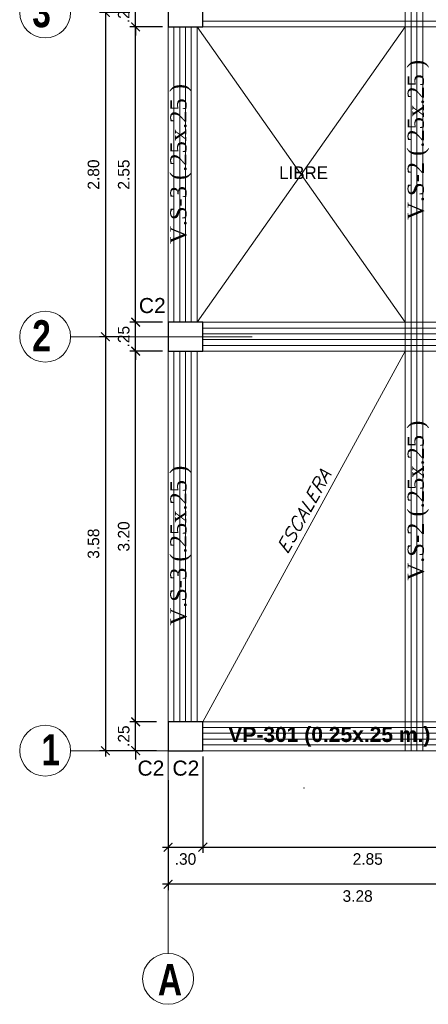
# Model space of a CAD drawing. Header units: metres. Extents: x -11 to 490, y -19 to 215.
# Tile 56 of 73: x 112.16 to 115.69, y -1.84 to 6.66. Entities that reach past the tile are written whole.
import ezdxf
from ezdxf.enums import TextEntityAlignment as Align

# ---------------------------------------------------------------- set-up
doc = ezdxf.new("R2010")
doc.units = ezdxf.units.M
for name, color, linetype, lineweight in [('ARMADURA', 4, 'Continuous', 25), ('COLUMNAS', 5, 'Continuous', 80), ('COTAS', 9, 'Continuous', 13), ('EJES', 251, 'Continuous', 20), ('LAYER2', 1, 'Continuous', 20)]:
    doc.layers.add(name, color=color, linetype=linetype, lineweight=lineweight)
doc.layers.add('PLUMA 0.8', color=7, linetype='Continuous', lineweight=80, true_color=0x2e2e2e)
doc.layers.add('VIGAS DE CIMENTACION', color=6, linetype='Continuous', lineweight=30, true_color=0xff00ff)
doc.layers.add('VIGAS', color=2, linetype='Continuous')
doc.styles.add('ARIAL', font='arial.ttf', dxfattribs={"width": 0.95})
doc.styles.add('ARIALNEG', font='arialbd.ttf')
doc.styles.add('DUTCHBI', font='dutchbi.ttf')
doc.styles.add('joe1', font='impact.ttf')
doc.styles.add('STYLE5', font='romans.shx', dxfattribs={"width": 0.8})
doc.styles.add('TEXTOCENT', font='GOTHIC.TTF')
doc.styles.add('ZOILA', font='arial.ttf', dxfattribs={"oblique": 0.01})
doc.dimstyles.new('PLANTA50', dxfattribs={"dimscale": 0.5, "dimtxt": 0.2, "dimasz": 0.15, "dimexe": 0.1, "dimexo": 0.1, "dimgap": 0.1, "dimtad": 2, "dimzin": 7, "dimdsep": 46, "dimtxsty": 'TEXTOCENT', "dimblk": 'ARCHTICK', "dimcen": 0.2, "dimdle": 0.1, "dimclrd": 8, "dimclre": 8, "dimclrt": 256, "dimaunit": 1, "dimadec": 0, "dimazin": 0, "dimtfac": 1, "dimtix": 1, "dimtmove": 2, "dimatfit": 3, "dimldrblk": 'ARCHTICK', "dimfxl": 1, "dimtolj": 1, "dimtzin": 0, "dimarcsym": 0})

# ---------------------------------------------------------------- blocks, each defined once
blk = doc.blocks.new('_ARCHTICK')
at = {"color": 0, "linetype": 'ByBlock', "const_width": 0.15}
blk.add_lwpolyline([(-0.5, -0.5), (0.5, 0.5)], dxfattribs=at)
blk = doc.blocks.new('*D503')
at = {"layer": 'COTAS', "color": 8, "lineweight": -2, "transparency": 16777216}
for p, q in [((113.4442, -0.2047), (113.4442, -0.858)), ((116.7192, -0.2047), (116.7192, -0.858)), ((116.7692, -0.808), (113.3942, -0.808))]:
    blk.add_line(p, q, dxfattribs=at)
at = {"layer": 'Defpoints', "color": 0, "lineweight": 5, "transparency": 16777216}
for p in [(113.4442, -0.1547), (116.7192, -0.1547), (113.4442, -0.808)]:
    blk.add_point(p, dxfattribs=at)
at = {"layer": 'COTAS', "color": 8, "lineweight": -2, "transparency": 16777216, "xscale": 0.075, "yscale": 0.075, "zscale": 0.075, "rotation": 180}
blk.add_blockref('_ARCHTICK', (113.4442, -0.808), dxfattribs=at)
at = {"layer": 'COTAS', "color": 8, "lineweight": -2, "transparency": 16777216, "xscale": 0.075, "yscale": 0.075, "zscale": 0.075}
blk.add_blockref('_ARCHTICK', (116.7192, -0.808), dxfattribs=at)
at = {"layer": 'COTAS', "transparency": 16777216, "insert": (115.0817, -0.9105), "char_height": 0.1, "attachment_point": 5, "style": 'TEXTOCENT'}
blk.add_mtext('\\A1;3.28', dxfattribs=at)
blk = doc.blocks.new('*D504')
at = {"layer": 'COTAS', "color": 8, "lineweight": -2, "transparency": 16777216}
for p, q in [((113.4442, 0.0902), (113.4442, -0.538)), ((113.7442, 0.1044), (113.7442, -0.538)), ((113.3942, -0.488), (113.7942, -0.488))]:
    blk.add_line(p, q, dxfattribs=at)
at = {"layer": 'Defpoints', "color": 0, "lineweight": 5, "transparency": 16777216}
for p in [(113.4442, 0.1402), (113.7442, 0.1544), (113.7442, -0.488)]:
    blk.add_point(p, dxfattribs=at)
at = {"layer": 'COTAS', "color": 8, "lineweight": -2, "transparency": 16777216, "xscale": 0.075, "yscale": 0.075, "zscale": 0.075, "rotation": 180}
blk.add_blockref('_ARCHTICK', (113.4442, -0.488), dxfattribs=at)
at = {"layer": 'COTAS', "color": 8, "lineweight": -2, "transparency": 16777216, "xscale": 0.075, "yscale": 0.075, "zscale": 0.075}
blk.add_blockref('_ARCHTICK', (113.7442, -0.488), dxfattribs=at)
at = {"layer": 'COTAS', "transparency": 16777216, "insert": (113.5942, -0.5905), "char_height": 0.1, "attachment_point": 5, "style": 'TEXTOCENT'}
blk.add_mtext('\\A1;.30', dxfattribs=at)
blk = doc.blocks.new('*D505')
at = {"layer": 'COTAS', "color": 8, "lineweight": -2, "transparency": 16777216}
for p, q in [((113.7442, 0.2953), (113.7442, -0.538)), ((116.5941, -0.2047), (116.5941, -0.538)), ((113.6942, -0.488), (116.6441, -0.488))]:
    blk.add_line(p, q, dxfattribs=at)
at = {"layer": 'Defpoints', "color": 0, "lineweight": 5, "transparency": 16777216}
for p in [(113.7442, 0.3453), (116.5941, -0.1547), (116.5941, -0.488)]:
    blk.add_point(p, dxfattribs=at)
at = {"layer": 'COTAS', "color": 8, "lineweight": -2, "transparency": 16777216, "xscale": 0.075, "yscale": 0.075, "zscale": 0.075, "rotation": 180}
blk.add_blockref('_ARCHTICK', (113.7442, -0.488), dxfattribs=at)
at = {"layer": 'COTAS', "color": 8, "lineweight": -2, "transparency": 16777216, "xscale": 0.075, "yscale": 0.075, "zscale": 0.075}
blk.add_blockref('_ARCHTICK', (116.5941, -0.488), dxfattribs=at)
at = {"layer": 'COTAS', "transparency": 16777216, "insert": (115.1692, -0.5905), "char_height": 0.1, "attachment_point": 5, "style": 'TEXTOCENT'}
blk.add_mtext('\\A1;2.85', dxfattribs=at)
blk = doc.blocks.new('*D528')
at = {"layer": 'COTAS', "color": 8, "lineweight": -2, "transparency": 16777216}
for p, q in [((113.3442, 0.5953), (113.1135, 0.5953)), ((113.1635, 0.5953), (113.1635, 0.6703)), ((113.1635, 0.3453), (113.1635, 0.5953)), ((113.3442, 0.3453), (113.1135, 0.3453)), ((113.1635, 0.3453), (113.1635, 0.2703))]:
    blk.add_line(p, q, dxfattribs=at)
at = {"layer": 'Defpoints', "color": 0, "lineweight": 5, "transparency": 16777216}
for p in [(113.1635, 0.5953), (113.3942, 0.5953), (113.3942, 0.3453)]:
    blk.add_point(p, dxfattribs=at)
at = {"layer": 'COTAS', "color": 8, "lineweight": -2, "transparency": 16777216, "xscale": 0.075, "yscale": 0.075, "zscale": 0.075}
for p, rotation in [((113.1635, 0.5953), 270), ((113.1635, 0.3453), 90)]:
    blk.add_blockref('_ARCHTICK', p, dxfattribs=dict(at, rotation=rotation))
at = {"layer": 'COTAS', "transparency": 16777216, "insert": (113.0609, 0.4703), "char_height": 0.1, "attachment_point": 5, "rotation": 90, "style": 'TEXTOCENT'}
blk.add_mtext('\\A1;.25', dxfattribs=at)
blk = doc.blocks.new('*D529')
at = {"layer": 'COTAS', "color": 8, "lineweight": -2, "transparency": 16777216}
for p, q in [((113.1635, 0.5453), (113.1635, 3.8453)), ((113.3442, 3.7953), (113.1135, 3.7953)), ((113.3442, 0.5953), (113.1135, 0.5953))]:
    blk.add_line(p, q, dxfattribs=at)
at = {"layer": 'Defpoints', "color": 0, "lineweight": 5, "transparency": 16777216}
for p in [(113.1635, 3.7953), (113.3942, 3.7953), (113.3942, 0.5953)]:
    blk.add_point(p, dxfattribs=at)
at = {"layer": 'COTAS', "color": 8, "lineweight": -2, "transparency": 16777216, "xscale": 0.075, "yscale": 0.075, "zscale": 0.075}
for p, rotation in [((113.1635, 3.7953), 90), ((113.1635, 0.5953), 270)]:
    blk.add_blockref('_ARCHTICK', p, dxfattribs=dict(at, rotation=rotation))
at = {"layer": 'COTAS', "transparency": 16777216, "insert": (113.0609, 2.1953), "char_height": 0.1, "attachment_point": 5, "rotation": 90, "style": 'TEXTOCENT'}
blk.add_mtext('\\A1;3.20', dxfattribs=at)
blk = doc.blocks.new('*D530')
at = {"layer": 'COTAS', "color": 8, "lineweight": -2, "transparency": 16777216}
for p, q in [((113.1135, 3.9203), (112.8521, 3.9203)), ((112.9021, 3.9703), (112.9021, 0.2953)), ((113.3442, 0.3453), (112.8521, 0.3453))]:
    blk.add_line(p, q, dxfattribs=at)
at = {"layer": 'Defpoints', "color": 0, "lineweight": 5, "transparency": 16777216}
for p in [(113.1635, 3.9203), (112.9021, 0.3453), (113.3942, 0.3453)]:
    blk.add_point(p, dxfattribs=at)
at = {"layer": 'COTAS', "color": 8, "lineweight": -2, "transparency": 16777216, "xscale": 0.075, "yscale": 0.075, "zscale": 0.075}
for p, rotation in [((112.9021, 3.9203), 90), ((112.9021, 0.3453), 270)]:
    blk.add_blockref('_ARCHTICK', p, dxfattribs=dict(at, rotation=rotation))
at = {"layer": 'COTAS', "transparency": 16777216, "insert": (112.7996, 2.1328), "char_height": 0.1, "attachment_point": 5, "rotation": 90, "style": 'TEXTOCENT'}
blk.add_mtext('\\A1;3.58', dxfattribs=at)
blk = doc.blocks.new('*D531')
at = {"layer": 'COTAS', "color": 8, "lineweight": -2, "transparency": 16777216}
for p, q in [((113.1635, 4.0453), (113.1635, 4.1203)), ((113.3942, 4.0453), (113.1135, 4.0453)), ((113.1635, 3.7953), (113.1635, 4.0453)), ((113.3942, 3.7953), (113.1135, 3.7953)), ((113.1635, 3.7953), (113.1635, 3.7203))]:
    blk.add_line(p, q, dxfattribs=at)
at = {"layer": 'Defpoints', "color": 0, "lineweight": 5, "transparency": 16777216}
for p in [(113.1635, 4.0453), (113.4442, 4.0453), (113.4442, 3.7953)]:
    blk.add_point(p, dxfattribs=at)
at = {"layer": 'COTAS', "color": 8, "lineweight": -2, "transparency": 16777216, "xscale": 0.075, "yscale": 0.075, "zscale": 0.075}
for p, rotation in [((113.1635, 4.0453), 270), ((113.1635, 3.7953), 90)]:
    blk.add_blockref('_ARCHTICK', p, dxfattribs=dict(at, rotation=rotation))
at = {"layer": 'COTAS', "transparency": 16777216, "insert": (113.0609, 3.9203), "char_height": 0.1, "attachment_point": 5, "rotation": 90, "style": 'TEXTOCENT'}
blk.add_mtext('\\A1;.25', dxfattribs=at)
blk = doc.blocks.new('*D532')
at = {"layer": 'COTAS', "color": 8, "lineweight": -2, "transparency": 16777216}
for p, q in [((113.1635, 3.9953), (113.1635, 6.6453)), ((113.3942, 6.5953), (113.1135, 6.5953)), ((113.3942, 4.0453), (113.1135, 4.0453))]:
    blk.add_line(p, q, dxfattribs=at)
at = {"layer": 'Defpoints', "color": 0, "lineweight": 5, "transparency": 16777216}
for p in [(113.1635, 6.5953), (113.4442, 6.5953), (113.4442, 4.0453)]:
    blk.add_point(p, dxfattribs=at)
at = {"layer": 'COTAS', "color": 8, "lineweight": -2, "transparency": 16777216, "xscale": 0.075, "yscale": 0.075, "zscale": 0.075}
for p, rotation in [((113.1635, 6.5953), 90), ((113.1635, 4.0453), 270)]:
    blk.add_blockref('_ARCHTICK', p, dxfattribs=dict(at, rotation=rotation))
at = {"layer": 'COTAS', "transparency": 16777216, "insert": (113.0609, 5.3203), "char_height": 0.1, "attachment_point": 5, "rotation": 90, "style": 'TEXTOCENT'}
blk.add_mtext('\\A1;2.55', dxfattribs=at)
blk = doc.blocks.new('*D541')
at = {"layer": 'COTAS', "color": 8, "lineweight": -2, "transparency": 16777216}
for p, q in [((113.1135, 6.7203), (112.8521, 6.7203)), ((112.9021, 6.7703), (112.9021, 3.8703)), ((113.1135, 3.9203), (112.8521, 3.9203))]:
    blk.add_line(p, q, dxfattribs=at)
at = {"layer": 'Defpoints', "color": 0, "lineweight": 5, "transparency": 16777216}
for p in [(113.1635, 6.7203), (112.9021, 3.9203), (113.1635, 3.9203)]:
    blk.add_point(p, dxfattribs=at)
at = {"layer": 'COTAS', "color": 8, "lineweight": -2, "transparency": 16777216, "xscale": 0.075, "yscale": 0.075, "zscale": 0.075}
for p, rotation in [((112.9021, 6.7203), 90), ((112.9021, 3.9203), 270)]:
    blk.add_blockref('_ARCHTICK', p, dxfattribs=dict(at, rotation=rotation))
at = {"layer": 'COTAS', "transparency": 16777216, "insert": (112.7996, 5.3203), "char_height": 0.1, "attachment_point": 5, "rotation": 90, "style": 'TEXTOCENT'}
blk.add_mtext('\\A1;2.80', dxfattribs=at)
blk = doc.blocks.new('*D546')
at = {"layer": 'COTAS', "color": 8, "lineweight": -2, "transparency": 16777216}
for p, q in [((113.1635, 6.8453), (113.1635, 6.9203)), ((113.3942, 6.8453), (113.1135, 6.8453)), ((113.1635, 6.5953), (113.1635, 6.8453)), ((113.3942, 6.5953), (113.1135, 6.5953)), ((113.1635, 6.5953), (113.1635, 6.5203))]:
    blk.add_line(p, q, dxfattribs=at)
at = {"layer": 'Defpoints', "color": 0, "lineweight": 5, "transparency": 16777216}
for p in [(113.1635, 6.8453), (113.4442, 6.8453), (113.4442, 6.5953)]:
    blk.add_point(p, dxfattribs=at)
at = {"layer": 'COTAS', "color": 8, "lineweight": -2, "transparency": 16777216, "xscale": 0.075, "yscale": 0.075, "zscale": 0.075}
for p, rotation in [((113.1635, 6.8453), 270), ((113.1635, 6.5953), 90)]:
    blk.add_blockref('_ARCHTICK', p, dxfattribs=dict(at, rotation=rotation))
at = {"layer": 'COTAS', "transparency": 16777216, "insert": (113.0609, 6.7203), "char_height": 0.1, "attachment_point": 5, "rotation": 90, "style": 'TEXTOCENT'}
blk.add_mtext('\\A1;.25', dxfattribs=at)

msp = doc.modelspace()

# ---------------------------------------------------------------- linework, layer by layer
at = {"layer": 'ARMADURA', "color": 1, "linetype": 'Continuous', "lineweight": 5}
msp.add_point((114.6176, 0.0224), dxfattribs=at)
at = {"layer": 'COLUMNAS', "color": 160, "linetype": 'Continuous', "lineweight": 30}
for points in [[(113.7442, 6.8453), (113.4442, 6.8453), (113.4442, 6.5953), (113.7442, 6.5953)], [(113.7442, 4.0453), (113.4442, 4.0453), (113.4442, 3.7953), (113.7442, 3.7953)], [(113.7442, 0.5953), (113.4442, 0.5953), (113.4442, 0.3453), (113.7442, 0.3453)]]:
    msp.add_lwpolyline(points, close=True, dxfattribs=at)
at = {"layer": 'EJES', "color": 152, "linetype": 'Continuous', "lineweight": 5}
for p, q in [((114.1692, 3.9203), (112.6015, 3.9203)), ((114.1692, 0.3453), (112.6015, 0.3453)), ((113.4442, 0.3453), (113.4442, -1.4048))]:
    msp.add_line(p, q, dxfattribs=at)
for centre in [(112.3815, 6.7203), (112.3815, 3.9203), (112.3815, 0.3453), (113.4442, -1.6248)]:
    msp.add_circle(centre, 0.22, dxfattribs=at)
at = {"layer": 'VIGAS', "color": 253, "linetype": 'Continuous', "lineweight": 9}
for p, q in [((115.494, 0.3453), (115.494, 6.8453)), ((113.4442, 4.0453), (113.4442, 6.5953)), ((113.7442, 6.5953), (119.1442, 6.5953)), ((113.7442, 4.0453), (119.1442, 4.0453)), ((113.4442, 3.7953), (113.4442, 0.5953)), ((113.7442, 3.7953), (119.1442, 3.7953)), ((113.7442, 0.5953), (116.5942, 0.5953)), ((116.5942, 0.3453), (113.7442, 0.3453))]:
    msp.add_line(p, q, dxfattribs=at)
at = {"layer": 'VIGAS', "color": 1, "linetype": 'Continuous', "lineweight": 5}
for p, q in [((115.544, 0.3453), (115.544, 6.8453)), ((115.594, 0.3453), (115.594, 6.8453)), ((115.644, 0.3453), (115.644, 6.8453)), ((113.7442, 6.6453), (119.1442, 6.6453)), ((113.4942, 4.0453), (113.4942, 6.5953)), ((113.5442, 4.0453), (113.5442, 6.5953)), ((113.7442, 3.9953), (119.1442, 3.9953)), ((113.7442, 3.9453), (119.1442, 3.9453)), ((113.7442, 3.8953), (119.1442, 3.8953)), ((113.7442, 3.8453), (119.1442, 3.8453)), ((113.4942, 3.7953), (113.4942, 0.5953)), ((113.5442, 3.7953), (113.5442, 0.5953)), ((113.7442, 0.5453), (116.5942, 0.5453)), ((113.7442, 0.4953), (116.5942, 0.4953)), ((113.7442, 0.4453), (116.5942, 0.4453)), ((113.7442, 0.3953), (116.5942, 0.3953))]:
    msp.add_line(p, q, dxfattribs=at)
for points in [[(113.5942, 4.0453), (113.5942, 6.5971)], [(113.6442, 4.0453), (113.6442, 6.5965)], [(113.5942, 3.7953), (113.5942, 0.5953), (113.5942, 0.5953)], [(113.6442, 3.7953), (113.6442, 0.5953)]]:
    msp.add_lwpolyline(points, dxfattribs=at)
at = {"layer": 'VIGAS', "color": 253, "linetype": 'Continuous', "lineweight": 9}
for points in [[(113.6942, 4.0453), (113.6942, 6.5959)], [(113.6942, 3.7953), (113.6942, 0.5953)]]:
    msp.add_lwpolyline(points, dxfattribs=at)
at = {"layer": 'VIGAS DE CIMENTACION', "color": 1, "linetype": 'Continuous', "lineweight": 5}
for p, q in [((113.6942, 4.0453), (115.494, 6.5953)), ((113.6942, 6.5953), (115.494, 4.0453)), ((113.7442, 0.5953), (115.494, 3.7953))]:
    msp.add_line(p, q, dxfattribs=at)

# ---------------------------------------------------------------- texts
at = {"layer": 'EJES', "color": 132, "linetype": 'Continuous', "lineweight": 5, "style": 'joe1'}
for s, p in [('3', (112.27, 6.5932)), ('2', (112.27, 3.7932)), ('1', (112.3494, 0.2182)), ('A', (113.3558, -1.7675))]:
    msp.add_text(s, height=0.2695, rotation=0.00071, dxfattribs=at).set_placement(p)
at = {"layer": 'EJES', "color": 7, "style": 'ARIAL', "width": 0.95}
msp.add_text('LIBRE', height=0.11, rotation=0.00071, dxfattribs=at).set_placement((114.4039, 5.2808))
at = {"layer": 'EJES', "color": 7, "style": 'ARIALNEG'}
msp.add_text('VP-301 (0.25x.25 m.)', height=0.13, rotation=0.00071, dxfattribs=at).set_placement((114.8375, 0.4853), align=Align.MIDDLE_CENTER)
at = {"layer": 'LAYER2', "color": 7, "linetype": 'Continuous', "style": 'DUTCHBI'}
for s, p in [('  V.S-2 (.25x.25 )', (115.6539, 4.8241)), ('  V.S-3 (.25x.25 )', (113.6027, 4.6161)), ('  V.S-2 (.25x.25 )', (115.6539, 1.7093)), ('  V.S-3 (.25x.25 )', (113.6027, 1.3202))]:
    msp.add_text(s, height=0.14, rotation=90, dxfattribs=at).set_placement(p)
at = {"layer": 'PLUMA 0.8', "color": 4, "linetype": 'Continuous', "lineweight": 25, "style": 'ZOILA', "oblique": 0.01}
for p in [(113.3075, 4.1245), (113.2952, 0.1297), (113.5974, 0.1297)]:
    msp.add_text('C2', height=0.13, dxfattribs=at).set_placement(p, align=Align.CENTER)
at = {"layer": 'PLUMA 0.8', "color": 9, "linetype": 'Continuous', "lineweight": 5, "style": 'STYLE5', "oblique": 21, "width": 1.1}
msp.add_text('ESCALERA ', height=0.11, rotation=61.03657, dxfattribs=at).set_placement((114.6847, 2.4203), align=Align.CENTER)

# ---------------------------------------------------------------- dimensions: what is measured, and where the dimension line sits
at = {"layer": 'COTAS'}
for base, p1, p2, angle, picture, middle in [((113.1635, 6.8453), (113.4442, 6.5953), (113.4442, 6.8453), 90, '*D546', (113.0609, 6.7203)), ((112.9021, 3.9203), (113.1635, 6.7203), (113.1635, 3.9203), 90, '*D541', (112.7996, 5.3203)), ((113.1635, 6.5953), (113.4442, 4.0453), (113.4442, 6.5953), 90, '*D532', (113.0609, 5.3203)), ((113.1635, 4.0453), (113.4442, 3.7953), (113.4442, 4.0453), 90, '*D531', (113.0609, 3.9203)), ((112.9021243, 0.3452803), (113.1634587, 3.9202805), (113.3942442, 0.3452803), 90, '*D530', (112.799609, 2.1327804)), ((113.1635, 3.7953), (113.3942, 0.5953), (113.3942, 3.7953), 270, '*D529', (113.0609, 2.1953)), ((113.444244, -0.8079811), (116.7192442, -0.1547197), (113.444244, -0.1547197), 180, '*D503', (115.0817441, -0.9104964))]:
    dim = msp.add_linear_dim(base=base, p1=p1, p2=p2, angle=angle, dimstyle='PLANTA50', dxfattribs=at)
    dim.commit()
    dim.dimension.update_dxf_attribs({"geometry": picture, "text_midpoint": middle})
dim = msp.add_aligned_dim(p1=(113.3942, 0.3453), p2=(113.3942, 0.5953), distance=0.2308, dimstyle='PLANTA50', dxfattribs=at)
dim.commit()
dim.dimension.update_dxf_attribs({"geometry": '*D528', "text_midpoint": (113.0609, 0.4703)})
for base, p1, p2, picture, middle in [((116.5941, -0.488), (113.7442, 0.3453), (116.5941, -0.1547), '*D505', (115.1692, -0.5905)), ((113.7442, -0.488), (113.4442, 0.1402), (113.7442, 0.1544), '*D504', (113.5942, -0.5905))]:
    dim = msp.add_linear_dim(base=base, p1=p1, p2=p2, dimstyle='PLANTA50', dxfattribs=at)
    dim.commit()
    dim.dimension.update_dxf_attribs({"geometry": picture, "text_midpoint": middle})

doc.saveas('drawing.dxf')
